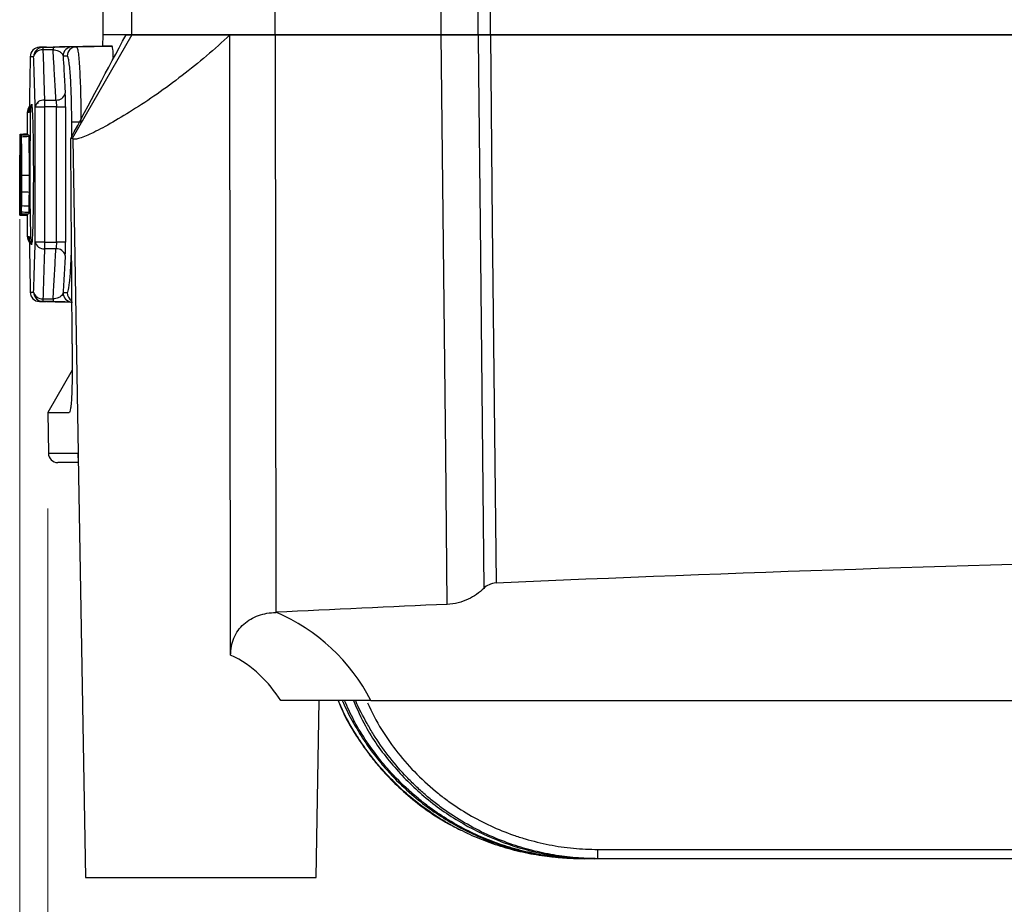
# Model space of a CAD drawing. Header units: millimetres. Extents: x 10 to 272, y 8 to 208.
# Tile 12 of 34: x 48 to 61, y 104 to 116. Entities that reach past the tile are written whole.
import ezdxf

# ---------------------------------------------------------------- set-up
doc = ezdxf.new("R2010")
doc.units = ezdxf.units.MM
doc.styles.add('SLDTEXTSTYLE3', font='TXT', dxfattribs={"width": 0.75})
doc.dimstyles.new('SLDDIMSTYLE0', dxfattribs={"dimtxt": 1.905, "dimasz": 3, "dimexe": 0, "dimexo": 0.0625, "dimgap": 0.47625, "dimtad": 0, "dimtih": 1, "dimtoh": 1, "dimdec": 1, "dimlfac": 2, "dimrnd": 1e-09, "dimzin": 12, "dimdsep": 46, "dimtxsty": 'SLDTEXTSTYLE3', "dimsah": 1, "dimcen": 0.09, "dimadec": 0, "dimazin": 3, "dimtfac": 1, "dimtdec": 1, "dimtofl": 0, "dimtmove": 0, "dimatfit": 3, "dimfxl": 1, "dimfrac": 2, "dimtolj": 1, "dimtzin": 12, "dimarcsym": 0})

# ---------------------------------------------------------------- blocks, each defined once
blk = doc.blocks.new('_D_2')
at = {"color": 7, "linetype": 'Continuous', "lineweight": 18}
for p, q in [((44.318, 122.387), (37.789, 122.387)), ((40.964, 122.387), (40.964, 116.628)), ((40.964, 116.241), (40.383, 116.241)), ((40.383, 116.241), (40.383, 113.217)), ((45.89, 116.241), (46.471, 116.241)), ((46.471, 116.241), (46.471, 113.217)), ((40.383, 113.217), (40.964, 113.217)), ((46.471, 113.217), (45.89, 113.217)), ((40.964, 104.737), (40.964, 112.83)), ((47.697, 104.737), (37.789, 104.737))]:
    blk.add_line(p, q, dxfattribs=at)
for points in [[(40.964, 122.387), (40.464, 119.387), (41.464, 119.387)], [(40.964, 104.737), (41.464, 107.737), (40.464, 107.737)]]:
    blk.add_solid(points, dxfattribs=at)
at = {"color": 7, "linetype": 'Continuous', "lineweight": 18, "char_height": 1.905, "attachment_point": 1, "style": 'SLDTEXTSTYLE3'}
for s, insert in [('35.3', (34.876, 115.672)), ('1.39', (40.964, 115.672))]:
    blk.add_mtext(s, dxfattribs=dict(at, insert=insert))
blk = doc.blocks.new('_D_3')
at = {"color": 7, "linetype": 'Continuous', "lineweight": 18}
for p, q in [((54.376, 131.437), (28.918, 131.437)), ((32.093, 131.437), (32.093, 121.867)), ((32.093, 121.48), (31.513, 121.48)), ((31.513, 121.48), (31.513, 118.456)), ((37.02, 121.48), (37.6, 121.48)), ((37.6, 121.48), (37.6, 118.456)), ((31.513, 118.456), (32.093, 118.456)), ((37.6, 118.456), (37.02, 118.456)), ((32.093, 104.737), (32.093, 118.069)), ((47.697, 104.737), (28.918, 104.737))]:
    blk.add_line(p, q, dxfattribs=at)
for points in [[(32.093, 131.437), (31.593, 128.437), (32.593, 128.437)], [(32.093, 104.737), (32.593, 107.737), (31.593, 107.737)]]:
    blk.add_solid(points, dxfattribs=at)
at = {"color": 7, "linetype": 'Continuous', "lineweight": 18, "char_height": 1.905, "attachment_point": 1, "style": 'SLDTEXTSTYLE3'}
for s, insert in [('53.4', (26.006, 120.912)), ('2.10', (32.093, 120.912))]:
    blk.add_mtext(s, dxfattribs=dict(at, insert=insert))
blk = doc.blocks.new('_D_4')
at = {"color": 7, "linetype": 'Continuous', "lineweight": 18}
for p, q in [((108.609, 117.061), (108.609, 90.399)), ((48.096, 113.463), (48.096, 90.399)), ((48.096, 93.574), (72.67, 93.574)), ((108.609, 93.574), (86.487, 93.574))]:
    blk.add_line(p, q, dxfattribs=at)
for points in [[(48.096, 93.574), (51.096, 93.074), (51.096, 94.074)], [(108.609, 93.574), (105.609, 94.074), (105.609, 93.074)]]:
    blk.add_solid(points, dxfattribs=at)
at = {"color": 7, "linetype": 'Continuous', "lineweight": 18, "insert": (73.057, 94.517), "char_height": 1.905, "attachment_point": 1, "style": 'SLDTEXTSTYLE3'}
blk.add_mtext('121.0[4.77]', dxfattribs=at)
blk = doc.blocks.new('_D_6')
at = {"color": 7, "linetype": 'Continuous', "lineweight": 18}
for p, q in [((103.421, 115.218), (103.421, 95.059)), ((48.467, 109.629), (48.467, 95.059)), ((78.028, 99.747), (77.448, 99.747)), ((77.448, 99.747), (77.448, 96.722)), ((82.955, 99.747), (83.535, 99.747)), ((83.535, 99.747), (83.535, 96.722)), ((48.467, 98.234), (70.147, 98.234)), ((103.421, 98.234), (84.502, 98.234)), ((77.448, 96.722), (78.028, 96.722)), ((83.535, 96.722), (82.955, 96.722))]:
    blk.add_line(p, q, dxfattribs=at)
for points in [[(48.467, 98.234), (51.467, 97.734), (51.467, 98.734)], [(103.421, 98.234), (100.421, 98.734), (100.421, 97.734)]]:
    blk.add_solid(points, dxfattribs=at)
at = {"color": 7, "linetype": 'Continuous', "lineweight": 18, "char_height": 1.905, "attachment_point": 1, "style": 'SLDTEXTSTYLE3'}
for s, insert in [('109.9', (70.533, 99.178)), ('4.33', (78.028, 99.178))]:
    blk.add_mtext(s, dxfattribs=dict(at, insert=insert))

msp = doc.modelspace()

# ---------------------------------------------------------------- linework, layer by layer
at = {"color": 7, "linetype": 'Continuous', "lineweight": 25}
for p, q in [((49.196, 116.306), (49.196, 115.906)), ((49.583, 115.906), (49.583, 116.306)), ((51.483, 115.906), (51.483, 116.306)), ((53.683, 115.906), (53.683, 116.306)), ((54.17, 115.906), (54.17, 116.306)), ((54.333, 115.906), (54.333, 116.306)), ((49.583, 115.906), (48.791, 114.533)), ((49.196, 115.906), (49.193, 115.756)), ((49.506, 115.906), (49.196, 115.906)), ((49.583, 115.906), (49.196, 115.906)), ((49.506, 115.906), (49.583, 115.906)), ((49.583, 115.906), (50.882, 115.906)), ((51.483, 115.906), (49.583, 115.906)), ((50.891, 107.684), (50.882, 115.906)), ((50.882, 115.906), (51.483, 115.906)), ((51.483, 115.906), (51.489, 108.252)), ((51.483, 115.906), (53.683, 115.906)), ((53.683, 115.906), (51.483, 115.906)), ((54.17, 115.906), (53.683, 115.906)), ((54.333, 115.906), (54.17, 115.906)), ((54.333, 115.906), (73.551, 115.906)), ((73.551, 115.906), (54.333, 115.906)), ((48.45, 115.742), (48.359, 115.74)), ((49.199, 115.756), (48.663, 115.746)), ((48.849, 115.747), (49.32, 115.756)), ((48.425, 115.04), (48.577, 115.041)), ((48.582, 114.953), (48.704, 114.953)), ((48.582, 113.158), (48.582, 114.953)), ((48.704, 114.953), (48.704, 113.158)), ((48.196, 114.877), (48.196, 114.594)), ((48.302, 113.159), (48.302, 114.952)), ((48.302, 114.952), (48.425, 114.952)), ((48.425, 114.952), (48.425, 113.159)), ((48.908, 114.749), (48.786, 114.749)), ((48.113, 114.574), (48.213, 114.581)), ((48.109, 113.613), (48.109, 114.499)), ((48.791, 114.533), (48.773, 114.533)), ((48.799, 114.528), (48.872, 110.36)), ((48.111, 114.406), (48.112, 114.406)), ((48.111, 114.406), (48.111, 113.706)), ((48.101, 114.25), (48.109, 114.251)), ((48.105, 114.282), (48.109, 114.282)), ((48.101, 113.883), (48.101, 113.883)), ((48.107, 113.839), (48.109, 113.839)), ((48.111, 113.706), (48.113, 113.706)), ((48.196, 113.518), (48.196, 113.234)), ((48.096, 113.517), (48.196, 113.517)), ((48.425, 113.159), (48.302, 113.159)), ((48.704, 113.158), (48.582, 113.158)), ((48.577, 113.07), (48.425, 113.071)), ((48.66, 112.365), (48.788, 112.363)), ((48.792, 111.463), (48.467, 110.899)), ((48.467, 110.899), (48.476, 110.36)), ((48.467, 110.899), (48.751, 110.899)), ((48.869, 110.319), (48.967, 104.737)), ((48.871, 110.237), (48.601, 110.237)), ((52.025, 104.737), (52.066, 107.082)), ((52.751, 107.082), (97.268, 107.082)), ((55.757, 104.987), (55.757, 105.11)), ((55.757, 105.11), (82.665, 105.11)), ((55.523, 104.987), (55.515, 104.987)), ((55.579, 104.987), (55.523, 104.987)), ((55.603, 104.987), (55.579, 104.987)), ((55.717, 104.987), (55.603, 104.987)), ((55.757, 104.987), (55.717, 104.987)), ((82.665, 104.987), (55.757, 104.987)), ((48.967, 104.737), (50.496, 104.737)), ((50.496, 104.737), (52.025, 104.737))]:
    msp.add_line(p, q, dxfattribs=at)
at = {"color": 8, "linetype": 'Continuous', "lineweight": 25}
for p, q in [((48.222, 114.895), (48.221, 114.877)), ((48.258, 114.951), (48.262, 114.908)), ((48.786, 114.556), (48.786, 114.749)), ((48.109, 114.285), (48.105, 114.285)), ((48.105, 114.282), (48.109, 114.282)), ((48.221, 113.234), (48.222, 113.219)), ((48.693, 112.365), (48.681, 112.365)), ((48.476, 110.36), (48.872, 110.36))]:
    msp.add_line(p, q, dxfattribs=at)
at = {"color": 7, "linetype": 'Continuous', "lineweight": 25, "flags": 128}
for points in [[(53.761, 108.358), (53.741, 110.354), (53.683, 115.906)], [(54.17, 115.906), (54.176, 115.406), (54.196, 113.406), (54.246, 108.57)], [(54.333, 115.906), (54.338, 115.406), (54.359, 113.406), (54.408, 108.641)], [(48.404, 115.74), (48.42, 115.741), (48.48, 115.742), (48.539, 115.743)], [(48.539, 115.706), (48.42, 115.704), (48.404, 115.704)], [(48.248, 114.978), (48.251, 114.98), (48.252, 114.981)], [(48.582, 114.953), (48.502, 114.953), (48.425, 114.952)], [(48.103, 114.587), (48.136, 114.589), (48.152, 114.591), (48.169, 114.592), (48.186, 114.593), (48.203, 114.594)], [(48.209, 114.581), (48.172, 114.578), (48.141, 114.576), (48.109, 114.574)], [(48.116, 114.554), (48.141, 114.556), (48.166, 114.557), (48.191, 114.559), (48.216, 114.561)], [(48.105, 114.285), (48.105, 114.283), (48.105, 114.282)], [(48.12, 114.046), (48.145, 114.046), (48.17, 114.046), (48.195, 114.046), (48.22, 114.046)], [(48.1, 113.88), (48.101, 113.883), (48.101, 113.883)], [(48.12, 113.824), (48.151, 113.824), (48.168, 113.823), (48.186, 113.823), (48.203, 113.823), (48.22, 113.822)], [(48.103, 113.524), (48.119, 113.523), (48.136, 113.522), (48.169, 113.52), (48.203, 113.517)], [(48.109, 113.538), (48.147, 113.535), (48.178, 113.533), (48.209, 113.531)], [(48.113, 113.538), (48.13, 113.536), (48.146, 113.535), (48.162, 113.534), (48.179, 113.533), (48.196, 113.532), (48.213, 113.531)], [(48.116, 113.56), (48.141, 113.558), (48.166, 113.556), (48.191, 113.555), (48.216, 113.553)], [(48.118, 113.642), (48.15, 113.64), (48.167, 113.639), (48.184, 113.638), (48.201, 113.637), (48.218, 113.637)], [(48.425, 113.159), (48.502, 113.159), (48.582, 113.158)], [(48.359, 112.371), (48.382, 112.371), (48.406, 112.37), (48.45, 112.369)], [(48.404, 112.408), (48.519, 112.406), (48.539, 112.405)], [(48.539, 112.369), (48.519, 112.369), (48.404, 112.371)]]:
    msp.add_lwpolyline(points, dxfattribs=at)
at = {"color": 8, "linetype": 'Continuous', "lineweight": 25, "flags": 128}
msp.add_lwpolyline([(48.259, 113.161), (48.253, 113.12), (48.248, 113.141), (48.242, 113.258), (48.237, 113.466), (48.234, 113.739), (48.233, 114.049), (48.234, 114.359), (48.237, 114.635), (48.241, 114.846), (48.248, 114.967), (48.255, 114.987), (48.255, 114.987)], dxfattribs=at)
at = {"color": 7, "linetype": 'Continuous', "lineweight": 25}
for centre, radius, start, end in [((48.361, 115.615), 0.125, 91.0063, 180.0054), ((48.406, 115.615), 0.125, 91.0132, 180.0112), ((49.152, 115.722), 0.748, 178.5949, 181.4051), ((49.29, 115.724), 0.751, 178.6014, 181.3986), ((48.796, 115.622), 0.125, 91.0452, 180.0439), ((48.851, 115.623), 0.125, 91.0597, 180.0582), ((48.392, 115.591), 0.114, 84.0617, 167.3999), ((48.586, 115.158), 0.117, 265.4859, 346.0477), ((48.321, 114.877), 0.125, 142.406, 180.1566), ((48.413, 114.927), 0.114, 84.2157, 167.2482), ((53.789, 114.996), 5.364, 179.5284, 180.4716), ((48.321, 113.234), 0.125, 180.0727, 218.428), ((48.413, 113.184), 0.114, 192.7525, 275.7842), ((53.788, 113.115), 5.364, 179.5283, 180.4717), ((48.586, 112.953), 0.117, 13.9515, 94.5154), ((48.361, 112.496), 0.125, 179.9952, 268.9927), ((48.392, 112.521), 0.114, 192.5995, 275.9384), ((48.406, 112.496), 0.125, 179.9887, 268.9866), ((49.152, 112.389), 0.748, 178.5949, 181.4051), ((49.29, 112.387), 0.751, 178.6013, 181.3987), ((48.601, 110.362), 0.125, 181, 270)]:
    msp.add_arc(centre, radius, start, end, dxfattribs=at)
at = {"color": 8, "linetype": 'Continuous', "lineweight": 25}
for centre, start, end in [((48.796, 112.489), 179.9573, 266.2092), ((48.851, 112.489), 179.9779, 238.8403)]:
    msp.add_arc(centre, 0.125, start, end, dxfattribs=at)
at = {"color": 7, "linetype": 'Continuous', "lineweight": 25}
for centre, major_axis, start_param, end_param in [((75.446, -382.214), (0, 491.305), 0.003997, 0.04284), ((75.446, -382.218), (0, 491.055), 0.04418, 0.048803), ((50.496, 105.92), (0, 2.537), 5.188429, 5.878845)]:
    msp.add_ellipse(centre, major_axis=major_axis, ratio=0.999848, start_param=start_param, end_param=end_param, dxfattribs=at)
for points in [[(48.773, 114.533), (49.017, 114.991), (49.261, 115.449), (49.506, 115.906)], [(54.17, 115.906), (54.214, 115.906), (54.272, 115.906), (54.333, 115.906)], [(48.794, 115.747), (48.811, 115.747), (48.829, 115.747), (48.849, 115.747)], [(48.726, 115.622), (48.707, 115.622), (48.688, 115.622), (48.671, 115.622)], [(48.704, 114.953), (48.704, 115.019), (48.702, 115.083), (48.7, 115.13)], [(48.577, 115.041), (48.58, 115.018), (48.582, 114.986), (48.582, 114.953)], [(48.221, 114.877), (48.222, 114.877), (48.223, 114.903), (48.224, 114.95)], [(48.209, 114.581), (48.211, 114.581), (48.212, 114.581), (48.213, 114.581)], [(48.792, 111.809), (48.786, 112.717), (48.779, 113.624), (48.773, 114.533)], [(48.799, 114.528), (48.797, 114.531), (48.794, 114.533), (48.791, 114.533)], [(48.096, 114.304), (48.096, 114.304), (48.096, 114.303), (48.096, 114.3)], [(48.116, 113.56), (48.115, 113.541), (48.114, 113.538), (48.113, 113.538)], [(48.209, 113.531), (48.211, 113.531), (48.212, 113.531), (48.213, 113.531)], [(48.224, 113.161), (48.223, 113.208), (48.222, 113.234), (48.221, 113.234)], [(48.582, 113.158), (48.582, 113.125), (48.58, 113.093), (48.577, 113.07)], [(48.7, 112.982), (48.702, 113.028), (48.704, 113.092), (48.704, 113.158)], [(48.671, 112.489), (48.688, 112.489), (48.707, 112.489), (48.726, 112.489)], [(51.489, 108.252), (51.491, 108.252), (51.492, 108.252), (51.494, 108.252)]]:
    msp.add_open_spline(points, degree=3, dxfattribs=at)
for points, knots in [([(50.882, 115.906), (50.68, 115.714), (50.468, 115.534), (50.137, 115.28), (50.025, 115.197), (49.806, 115.044), (49.698, 114.973), (49.487, 114.84), (49.388, 114.78), (49.205, 114.677), (49.12, 114.633), (49.014, 114.583), (48.982, 114.569), (48.924, 114.545), (48.898, 114.536), (48.834, 114.518), (48.808, 114.517), (48.799, 114.528)], [0, 0, 0, 0, 0.25, 0.25, 0.375, 0.375, 0.5, 0.5, 0.625, 0.625, 0.75, 0.75, 0.8125, 0.8125, 0.875, 0.875, 1, 1, 1, 1]), ([(53.683, 115.906), (53.774, 115.906), (53.863, 115.906), (54.029, 115.906), (54.105, 115.906), (54.17, 115.906)], [0, 0, 0, 0, 0.5, 0.5, 1, 1, 1, 1]), ([(48.359, 115.74), (48.365, 115.74), (48.372, 115.74), (48.379, 115.74), (48.387, 115.74), (48.395, 115.74), (48.404, 115.74)], [0, 0, 0, 0, 0.001835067, 0.001835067, 0.001835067, 0.003682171, 0.003682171, 0.003682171, 0.003682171]), ([(48.45, 115.742), (48.49, 115.743), (48.529, 115.743), (48.593, 115.744), (48.619, 115.745), (48.658, 115.746), (48.672, 115.746), (48.69, 115.746), (48.693, 115.746), (48.693, 115.746)], [0, 0, 0, 0, 0.25, 0.25, 0.5, 0.5, 0.75, 0.75, 1, 1, 1, 1]), ([(48.794, 115.747), (48.79, 115.747), (48.769, 115.747), (48.706, 115.746), (48.679, 115.745), (48.616, 115.744), (48.578, 115.743), (48.539, 115.743)], [0, 0, 0, 0, 0.5, 0.5, 0.75, 0.75, 1, 1, 1, 1]), ([(48.663, 115.746), (48.662, 115.746), (48.659, 115.746), (48.671, 115.746), (48.685, 115.746), (48.693, 115.746)], [0, 0, 0, 0, 0.2360164, 0.617999, 1, 1, 1, 1]), ([(48.849, 115.747), (48.852, 115.747), (48.856, 115.741), (48.863, 115.716), (48.867, 115.697), (48.874, 115.647), (48.877, 115.616), (48.883, 115.544), (48.886, 115.502), (48.895, 115.364), (48.899, 115.252), (48.906, 115.012), (48.908, 114.881), (48.908, 114.749)], [0, 0, 0, 0, 0.125, 0.125, 0.25, 0.25, 0.375, 0.375, 0.5, 0.5, 0.75, 0.75, 1, 1, 1, 1]), ([(49.32, 115.756), (49.289, 115.756), (49.229, 115.756), (49.194, 115.756), (49.197, 115.756), (49.198, 115.756)], [0, 0, 0, 0, 0.4228124, 0.8199121, 1, 1, 1, 1]), ([(49.338, 115.591), (49.337, 115.595), (49.335, 115.674), (49.329, 115.735), (49.323, 115.75), (49.32, 115.756)], [0, 0, 0, 0, 0.031414, 0.61319, 1, 1, 1, 1]), ([(48.236, 115.615), (48.234, 115.523), (48.232, 115.431), (48.231, 115.339), (48.229, 115.235), (48.227, 115.131), (48.225, 115.027), (48.225, 115.002), (48.224, 114.976), (48.224, 114.95)], [0, 0, 0, 0, 0.000782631, 0.000782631, 0.000782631, 0.001663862, 0.001663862, 0.001663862, 0.001882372, 0.001882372, 0.001882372, 0.001882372]), ([(48.281, 115.615), (48.272, 115.615), (48.264, 115.615), (48.257, 115.615), (48.249, 115.615), (48.242, 115.615), (48.236, 115.615)], [0, 0, 0, 0, 0.001848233, 0.001848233, 0.001848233, 0.003684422, 0.003684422, 0.003684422, 0.003684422]), ([(48.302, 114.952), (48.3, 115.005), (48.298, 115.058), (48.297, 115.111), (48.295, 115.176), (48.293, 115.24), (48.291, 115.305), (48.289, 115.369), (48.287, 115.433), (48.285, 115.498), (48.284, 115.537), (48.283, 115.576), (48.281, 115.615)], [0, 0, 0, 0, 0.000450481, 0.000450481, 0.000450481, 0.000997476, 0.000997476, 0.000997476, 0.001544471, 0.001544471, 0.001544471, 0.001876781, 0.001876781, 0.001876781, 0.001876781]), ([(48.404, 115.704), (48.405, 115.664), (48.406, 115.625), (48.408, 115.586), (48.41, 115.522), (48.411, 115.457), (48.413, 115.393), (48.415, 115.328), (48.417, 115.264), (48.419, 115.199), (48.421, 115.146), (48.423, 115.093), (48.425, 115.04)], [0, 0, 0, 0, 0.00033221, 0.00033221, 0.00033221, 0.00087904, 0.00087904, 0.00087904, 0.00142587, 0.00142587, 0.00142587, 0.001876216, 0.001876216, 0.001876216, 0.001876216]), ([(48.577, 115.041), (48.575, 115.081), (48.572, 115.121), (48.57, 115.16), (48.566, 115.225), (48.563, 115.289), (48.559, 115.354), (48.555, 115.418), (48.552, 115.482), (48.548, 115.547), (48.545, 115.6), (48.542, 115.653), (48.539, 115.706)], [0, 0, 0, 0, 0.000336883, 0.000336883, 0.000336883, 0.000883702, 0.000883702, 0.000883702, 0.001430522, 0.001430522, 0.001430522, 0.001881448, 0.001881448, 0.001881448, 0.001881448]), ([(48.539, 115.706), (48.553, 115.706), (48.566, 115.704), (48.587, 115.7), (48.597, 115.697), (48.621, 115.687), (48.632, 115.679), (48.66, 115.655), (48.669, 115.639), (48.671, 115.622)], [0, 0, 0, 0, 0.125, 0.125, 0.25, 0.25, 0.5, 0.5, 1, 1, 1, 1]), ([(48.671, 115.622), (48.675, 115.562), (48.678, 115.502), (48.681, 115.442), (48.685, 115.377), (48.689, 115.313), (48.693, 115.249), (48.695, 115.209), (48.697, 115.169), (48.7, 115.13)], [0, 0, 0, 0, 0.000509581, 0.000509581, 0.000509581, 0.001056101, 0.001056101, 0.001056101, 0.001392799, 0.001392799, 0.001392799, 0.001392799]), ([(48.786, 114.749), (48.786, 114.864), (48.784, 114.979), (48.778, 115.19), (48.773, 115.287), (48.765, 115.408), (48.762, 115.445), (48.755, 115.508), (48.752, 115.534), (48.745, 115.578), (48.741, 115.595), (48.734, 115.617), (48.73, 115.622), (48.726, 115.622)], [0, 0, 0, 0, 0.25, 0.25, 0.5, 0.5, 0.625, 0.625, 0.75, 0.75, 0.875, 0.875, 1, 1, 1, 1]), ([(48.224, 114.954), (48.224, 114.945), (48.223, 114.919), (48.222, 114.897), (48.222, 114.893), (48.222, 114.892)], [0, 0, 0, 0, 0.263359, 0.759119, 1, 1, 1, 1]), ([(48.255, 114.987), (48.255, 114.986), (48.256, 114.982), (48.257, 114.966), (48.258, 114.951)], [0, 0, 0, 0, 0.045117, 1, 1, 1, 1]), ([(48.321, 115.002), (48.321, 115.002), (48.32, 115.002), (48.335, 115.002), (48.344, 115.002)], [0, 0, 0, 0, 0.396987, 1, 1, 1, 1]), ([(48.259, 114.951), (48.259, 114.951), (48.259, 114.948), (48.263, 114.901), (48.267, 114.808), (48.272, 114.641), (48.275, 114.428), (48.277, 114.187), (48.277, 113.937), (48.275, 113.694), (48.272, 113.478), (48.267, 113.302), (48.263, 113.199), (48.258, 113.152), (48.258, 113.153), (48.258, 113.154)], [0, 0, 0, 0, 0.000309, 0.055657, 0.142522, 0.236957, 0.333688, 0.429775, 0.528063, 0.624275, 0.721581, 0.818839, 0.914936, 0.97953, 1, 1, 1, 1]), ([(48.1, 114.304), (48.1, 114.326), (48.1, 114.347), (48.1, 114.389), (48.1, 114.41), (48.1, 114.467), (48.1, 114.5), (48.101, 114.548), (48.101, 114.564), (48.102, 114.583), (48.102, 114.586), (48.103, 114.587)], [0, 0, 0, 0, 0.125, 0.125, 0.25, 0.25, 0.5, 0.5, 0.75, 0.75, 1, 1, 1, 1]), ([(48.103, 114.587), (48.103, 114.587), (48.103, 114.585), (48.104, 114.573), (48.104, 114.562), (48.105, 114.531), (48.105, 114.509), (48.106, 114.453), (48.106, 114.42), (48.106, 114.385)], [0, 0, 0, 0, 0.25, 0.25, 0.5, 0.5, 0.75, 0.75, 1, 1, 1, 1]), ([(48.109, 114.574), (48.109, 114.574), (48.109, 114.572), (48.109, 114.569), (48.109, 114.567), (48.109, 114.562), (48.109, 114.557), (48.109, 114.552), (48.109, 114.546), (48.109, 114.538), (48.109, 114.531), (48.109, 114.523), (48.109, 114.515), (48.109, 114.51), (48.109, 114.504), (48.109, 114.499)], [0, 0, 0, 0, 0.0000502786, 0.0000502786, 0.0000502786, 0.0001005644, 0.0001005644, 0.0001005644, 0.0001507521, 0.0001507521, 0.0001507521, 0.0002009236, 0.0002009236, 0.0002009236, 0.0002338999, 0.0002338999, 0.0002338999, 0.0002338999]), ([(48.109, 114.574), (48.11, 114.574), (48.11, 114.574), (48.11, 114.574), (48.111, 114.574), (48.111, 114.574), (48.112, 114.574), (48.112, 114.574), (48.113, 114.574), (48.113, 114.574)], [0.0001496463, 0.0001496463, 0.0001496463, 0.0001496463, 0.0002661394, 0.0002661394, 0.0002661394, 0.0005112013, 0.0005112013, 0.0005112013, 0.0007562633, 0.0007562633, 0.0007562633, 0.0007562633]), ([(48.113, 114.574), (48.113, 114.574), (48.114, 114.573), (48.114, 114.572), (48.114, 114.571), (48.115, 114.569), (48.115, 114.567), (48.115, 114.564), (48.116, 114.56), (48.116, 114.554)], [0, 0, 0, 0, 0.0001313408, 0.0001313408, 0.0001313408, 0.0002633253, 0.0002633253, 0.0002633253, 0.0003968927, 0.0003968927, 0.0003968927, 0.0003968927]), ([(48.213, 114.581), (48.213, 114.581), (48.214, 114.58), (48.215, 114.577), (48.215, 114.572), (48.216, 114.565), (48.216, 114.561)], [0, 0, 0, 0, 0.271129, 0.500071, 0.750091, 1, 1, 1, 1]), ([(48.116, 114.554), (48.116, 114.546), (48.117, 114.536), (48.117, 114.511), (48.117, 114.495), (48.118, 114.442), (48.119, 114.398), (48.12, 114.304), (48.12, 114.253), (48.12, 114.15), (48.12, 114.098), (48.12, 114.046)], [0, 0, 0, 0, 0.125, 0.125, 0.25, 0.25, 0.5, 0.5, 0.75, 0.75, 1, 1, 1, 1]), ([(48.216, 114.561), (48.216, 114.557), (48.216, 114.548), (48.217, 114.53), (48.217, 114.509), (48.218, 114.475), (48.219, 114.425), (48.219, 114.334), (48.22, 114.231), (48.22, 114.125), (48.22, 114.072), (48.22, 114.046)], [0, 0, 0, 0, 0.062572, 0.125129, 0.187541, 0.250244, 0.375676, 0.500221, 0.749713, 0.874844, 1, 1, 1, 1]), ([(48.096, 114.311), (48.096, 114.311), (48.096, 114.311), (48.096, 114.311), (48.096, 114.311), (48.096, 114.31), (48.096, 114.31), (48.096, 114.31), (48.096, 114.31), (48.096, 114.309), (48.096, 114.307), (48.096, 114.301), (48.096, 114.294), (48.097, 114.276), (48.097, 114.264), (48.097, 114.235), (48.097, 114.218), (48.097, 114.18), (48.097, 114.16), (48.097, 114.127), (48.097, 114.116), (48.097, 114.099), (48.097, 114.093), (48.097, 114.081), (48.097, 114.075), (48.097, 114.058), (48.097, 114.046), (48.097, 114.021), (48.097, 114.007), (48.097, 113.987), (48.097, 113.981), (48.097, 113.971), (48.097, 113.968), (48.097, 113.963), (48.097, 113.962), (48.097, 113.958), (48.097, 113.956), (48.097, 113.947), (48.097, 113.934), (48.097, 113.916)], [0, 0, 0, 0, 0.03125, 0.03125, 0.046875, 0.046875, 0.054688, 0.054688, 0.0625, 0.0625, 0.125, 0.125, 0.25, 0.25, 0.375, 0.375, 0.5, 0.5, 0.625, 0.625, 0.6875, 0.6875, 0.71875, 0.71875, 0.75, 0.75, 0.8125, 0.8125, 0.875, 0.875, 0.90625, 0.90625, 0.921875, 0.921875, 0.929688, 0.929688, 0.9375, 0.9375, 1, 1, 1, 1]), ([(48.096, 114.149), (48.096, 114.168), (48.096, 114.207), (48.096, 114.253), (48.096, 114.3), (48.096, 114.307), (48.096, 114.311)], [0, 0, 0, 0, 0.1856553, 0.3847481, 0.5935097, 1, 1, 1, 1]), ([(48.101, 114.1), (48.1, 114.113), (48.1, 114.127), (48.1, 114.157), (48.1, 114.173), (48.1, 114.226), (48.1, 114.265), (48.1, 114.304)], [0, 0, 0, 0, 0.25, 0.25, 0.5, 0.5, 1, 1, 1, 1]), ([(48.103, 114.426), (48.102, 114.426), (48.102, 114.424), (48.102, 114.413), (48.102, 114.402), (48.101, 114.388)], [0, 0, 0, 0, 0.5, 0.5, 1, 1, 1, 1]), ([(48.101, 114.388), (48.101, 114.379), (48.101, 114.37), (48.101, 114.346), (48.101, 114.332), (48.101, 114.318)], [0, 0, 0, 0, 0.5, 0.5, 1, 1, 1, 1]), ([(48.101, 114.318), (48.101, 114.305), (48.101, 114.292), (48.101, 114.269), (48.101, 114.259), (48.101, 114.25)], [0, 0, 0, 0, 0.5, 0.5, 1, 1, 1, 1]), ([(48.104, 114.329), (48.104, 114.363), (48.104, 114.392), (48.103, 114.422), (48.103, 114.425), (48.103, 114.426)], [0, 0, 0, 0, 0.5, 0.5, 1, 1, 1, 1]), ([(48.104, 114.329), (48.104, 114.321), (48.104, 114.314), (48.104, 114.308), (48.104, 114.301), (48.104, 114.296), (48.104, 114.292), (48.105, 114.288), (48.105, 114.285), (48.105, 114.283), (48.105, 114.282), (48.105, 114.282), (48.105, 114.282)], [0, 0, 0, 0, 0.0000503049, 0.0000503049, 0.0000503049, 0.0001006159, 0.0001006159, 0.0001006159, 0.0001508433, 0.0001508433, 0.0001508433, 0.0001869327, 0.0001869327, 0.0001869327, 0.0001869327]), ([(48.105, 114.285), (48.105, 114.286), (48.105, 114.288), (48.106, 114.291), (48.106, 114.295), (48.106, 114.299), (48.106, 114.305), (48.106, 114.311), (48.106, 114.317), (48.106, 114.325), (48.106, 114.332), (48.106, 114.34), (48.106, 114.349), (48.106, 114.357), (48.106, 114.365), (48.106, 114.374), (48.106, 114.377), (48.106, 114.381), (48.106, 114.385)], [0, 0, 0, 0, 0.0000504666, 0.0000504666, 0.0000504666, 0.0001009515, 0.0001009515, 0.0001009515, 0.0001511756, 0.0001511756, 0.0001511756, 0.0002011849, 0.0002011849, 0.0002011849, 0.0002512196, 0.0002512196, 0.0002512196, 0.000273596, 0.000273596, 0.000273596, 0.000273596]), ([(48.112, 114.406), (48.113, 114.405), (48.113, 114.405), (48.113, 114.404), (48.113, 114.404), (48.113, 114.404), (48.113, 114.404), (48.113, 114.404), (48.113, 114.404), (48.113, 114.403), (48.114, 114.403), (48.114, 114.403), (48.114, 114.403), (48.114, 114.402), (48.114, 114.402), (48.114, 114.402), (48.114, 114.402), (48.114, 114.4), (48.114, 114.398), (48.114, 114.396)], [0, 0, 0, 0, 0.5, 0.5, 0.515625, 0.515625, 0.53125, 0.53125, 0.5625, 0.5625, 0.625, 0.625, 0.6875, 0.6875, 0.71875, 0.71875, 0.75, 0.75, 1, 1, 1, 1]), ([(48.114, 114.396), (48.115, 114.393), (48.115, 114.39), (48.115, 114.389), (48.115, 114.388), (48.115, 114.387), (48.115, 114.387), (48.115, 114.386), (48.115, 114.385), (48.115, 114.383), (48.115, 114.381), (48.115, 114.376), (48.115, 114.372), (48.116, 114.362), (48.116, 114.357), (48.116, 114.349), (48.116, 114.346), (48.116, 114.34), (48.116, 114.337), (48.116, 114.328), (48.116, 114.322), (48.116, 114.3), (48.117, 114.284), (48.117, 114.261), (48.117, 114.257), (48.117, 114.248), (48.117, 114.244), (48.117, 114.231), (48.117, 114.223), (48.117, 114.21), (48.117, 114.207), (48.117, 114.199), (48.117, 114.194), (48.117, 114.181), (48.117, 114.172), (48.117, 114.161), (48.117, 114.16), (48.117, 114.158), (48.117, 114.158), (48.117, 114.155), (48.117, 114.153), (48.117, 114.147), (48.117, 114.144), (48.117, 114.132), (48.117, 114.123), (48.117, 114.097), (48.117, 114.077), (48.117, 114.055)], [0, 0, 0, 0, 0.0625, 0.0625, 0.070312, 0.070312, 0.078125, 0.078125, 0.09375, 0.09375, 0.125, 0.125, 0.1875, 0.1875, 0.25, 0.25, 0.28125, 0.28125, 0.3125, 0.3125, 0.375, 0.375, 0.5, 0.5, 0.53125, 0.53125, 0.5625, 0.5625, 0.625, 0.625, 0.65625, 0.65625, 0.6875, 0.6875, 0.75, 0.75, 0.757812, 0.757812, 0.765625, 0.765625, 0.78125, 0.78125, 0.8125, 0.8125, 0.875, 0.875, 1, 1, 1, 1]), ([(48.096, 114.17), (48.096, 114.169), (48.096, 114.163), (48.096, 114.134), (48.096, 114.112), (48.096, 114.062), (48.096, 114.033), (48.096, 113.975), (48.096, 113.944), (48.096, 113.914)], [0, 0, 0, 0, 0.25, 0.25, 0.5, 0.5, 0.75, 0.75, 1, 1, 1, 1]), ([(48.097, 113.916), (48.097, 113.946), (48.097, 113.975), (48.097, 114.034), (48.097, 114.062), (48.096, 114.112), (48.096, 114.133), (48.096, 114.163), (48.096, 114.169), (48.096, 114.17)], [0, 0, 0, 0, 0.25, 0.25, 0.5, 0.5, 0.75, 0.75, 1, 1, 1, 1]), ([(48.101, 114.25), (48.102, 114.231), (48.102, 114.22), (48.102, 114.2), (48.103, 114.191), (48.103, 114.168), (48.104, 114.153), (48.105, 114.118), (48.105, 114.105), (48.106, 114.069), (48.106, 114.047), (48.106, 113.995), (48.106, 113.966), (48.106, 113.904), (48.107, 113.872), (48.107, 113.839)], [0, 0, 0, 0, 0.125, 0.125, 0.25, 0.25, 0.5, 0.5, 0.625, 0.625, 0.75, 0.75, 0.875, 0.875, 1, 1, 1, 1]), ([(48.102, 113.998), (48.102, 114.009), (48.102, 114.021), (48.101, 114.053), (48.101, 114.072), (48.101, 114.1)], [0, 0, 0, 0, 0.5, 0.5, 1, 1, 1, 1]), ([(48.117, 114.055), (48.117, 114.012), (48.117, 113.978), (48.117, 113.951), (48.117, 113.949), (48.117, 113.946), (48.117, 113.945), (48.117, 113.942), (48.117, 113.939), (48.117, 113.932), (48.117, 113.928), (48.117, 113.915), (48.117, 113.907), (48.117, 113.898), (48.117, 113.896), (48.117, 113.891), (48.117, 113.889), (48.117, 113.883), (48.117, 113.879), (48.117, 113.866), (48.117, 113.858), (48.117, 113.848), (48.117, 113.845), (48.117, 113.84), (48.117, 113.838), (48.117, 113.831), (48.117, 113.827), (48.117, 113.814), (48.116, 113.806), (48.116, 113.783), (48.116, 113.771), (48.116, 113.759), (48.116, 113.756), (48.116, 113.751), (48.116, 113.749), (48.116, 113.741), (48.116, 113.737), (48.115, 113.729), (48.115, 113.726), (48.115, 113.723), (48.115, 113.723), (48.115, 113.722), (48.115, 113.722), (48.115, 113.721), (48.115, 113.72), (48.115, 113.719), (48.115, 113.717), (48.115, 113.716)], [0, 0, 0, 0, 0.25, 0.25, 0.257812, 0.257812, 0.265625, 0.265625, 0.28125, 0.28125, 0.3125, 0.3125, 0.375, 0.375, 0.390625, 0.390625, 0.40625, 0.40625, 0.4375, 0.4375, 0.5, 0.5, 0.515625, 0.515625, 0.53125, 0.53125, 0.5625, 0.5625, 0.625, 0.625, 0.75, 0.75, 0.78125, 0.78125, 0.8125, 0.8125, 0.875, 0.875, 0.9375, 0.9375, 0.945312, 0.945312, 0.953125, 0.953125, 0.96875, 0.96875, 1, 1, 1, 1]), ([(48.12, 114.046), (48.12, 114.008), (48.12, 113.971), (48.12, 113.915), (48.12, 113.896), (48.12, 113.86), (48.12, 113.842), (48.12, 113.824)], [0, 0, 0, 0, 0.5, 0.5, 0.75, 0.75, 1, 1, 1, 1]), ([(48.22, 114.046), (48.22, 114.027), (48.22, 113.989), (48.22, 113.932), (48.22, 113.876), (48.22, 113.84), (48.22, 113.822)], [0, 0, 0, 0, 0.25004, 0.500035, 0.750007, 1, 1, 1, 1]), ([(48.097, 113.916), (48.097, 113.908), (48.097, 113.9), (48.097, 113.89), (48.097, 113.887), (48.097, 113.883), (48.097, 113.882), (48.097, 113.88), (48.097, 113.879), (48.097, 113.865), (48.097, 113.852), (48.097, 113.825), (48.097, 113.812), (48.097, 113.793), (48.097, 113.787), (48.097, 113.775), (48.097, 113.769), (48.097, 113.739), (48.097, 113.715), (48.097, 113.683), (48.097, 113.672), (48.097, 113.652), (48.097, 113.642), (48.097, 113.613), (48.097, 113.596), (48.097, 113.574), (48.097, 113.567), (48.097, 113.555), (48.097, 113.55), (48.096, 113.536), (48.096, 113.529), (48.096, 113.523), (48.096, 113.522), (48.096, 113.52), (48.096, 113.52), (48.096, 113.519), (48.096, 113.519), (48.096, 113.519), (48.096, 113.519), (48.096, 113.518), (48.096, 113.518), (48.096, 113.517)], [0, 0, 0, 0, 0.03125, 0.03125, 0.046875, 0.046875, 0.054688, 0.054688, 0.0625, 0.0625, 0.125, 0.125, 0.1875, 0.1875, 0.21875, 0.21875, 0.25, 0.25, 0.375, 0.375, 0.4375, 0.4375, 0.5, 0.5, 0.625, 0.625, 0.6875, 0.6875, 0.75, 0.75, 0.875, 0.875, 0.90625, 0.90625, 0.921875, 0.921875, 0.929688, 0.929688, 0.9375, 0.9375, 1, 1, 1, 1]), ([(48.096, 113.658), (48.096, 113.659), (48.096, 113.66), (48.096, 113.667), (48.096, 113.673), (48.096, 113.695), (48.096, 113.717), (48.097, 113.767), (48.097, 113.796), (48.097, 113.855), (48.097, 113.885), (48.097, 113.916)], [0, 0, 0, 0, 0.125, 0.125, 0.25, 0.25, 0.5, 0.5, 0.75, 0.75, 1, 1, 1, 1]), ([(48.096, 113.914), (48.096, 113.884), (48.096, 113.854), (48.096, 113.796), (48.096, 113.767), (48.096, 113.717), (48.096, 113.696), (48.096, 113.665), (48.096, 113.659), (48.096, 113.658)], [0, 0, 0, 0, 0.25, 0.25, 0.5, 0.5, 0.75, 0.75, 1, 1, 1, 1]), ([(48.104, 113.953), (48.104, 113.956), (48.104, 113.959), (48.103, 113.962), (48.103, 113.968), (48.103, 113.973), (48.103, 113.979), (48.103, 113.986), (48.103, 113.992), (48.102, 113.998)], [0, 0, 0, 0, 0.0000648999, 0.0000648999, 0.0000648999, 0.0001946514, 0.0001946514, 0.0001946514, 0.0003541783, 0.0003541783, 0.0003541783, 0.0003541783]), ([(48.105, 113.837), (48.105, 113.851), (48.105, 113.865), (48.105, 113.891), (48.104, 113.903), (48.104, 113.932), (48.104, 113.943), (48.104, 113.953)], [0, 0, 0, 0, 0.25, 0.25, 0.5, 0.5, 1, 1, 1, 1]), ([(48.1, 113.88), (48.1, 113.879), (48.1, 113.877), (48.1, 113.874), (48.1, 113.871), (48.1, 113.866), (48.1, 113.86), (48.1, 113.855), (48.1, 113.848), (48.1, 113.841), (48.1, 113.833), (48.1, 113.825), (48.1, 113.817), (48.1, 113.808), (48.1, 113.8), (48.1, 113.792), (48.1, 113.789), (48.1, 113.786), (48.1, 113.783)], [0, 0, 0, 0, 0.0000503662, 0.0000503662, 0.0000503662, 0.0001007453, 0.0001007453, 0.0001007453, 0.0001509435, 0.0001509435, 0.0001509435, 0.0002010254, 0.0002010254, 0.0002010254, 0.0002511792, 0.0002511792, 0.0002511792, 0.0002686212, 0.0002686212, 0.0002686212, 0.0002686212]), ([(48.103, 113.524), (48.102, 113.525), (48.102, 113.528), (48.101, 113.544), (48.101, 113.559), (48.101, 113.602), (48.1, 113.632), (48.1, 113.702), (48.1, 113.742), (48.1, 113.783)], [0, 0, 0, 0, 0.25, 0.25, 0.5, 0.5, 0.75, 0.75, 1, 1, 1, 1]), ([(48.101, 113.833), (48.101, 113.841), (48.101, 113.849), (48.101, 113.855), (48.101, 113.862), (48.101, 113.867), (48.101, 113.872), (48.101, 113.876), (48.101, 113.879), (48.101, 113.881), (48.101, 113.883), (48.101, 113.883), (48.101, 113.883)], [0, 0, 0, 0, 0.0000502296, 0.0000502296, 0.0000502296, 0.0001004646, 0.0001004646, 0.0001004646, 0.000150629, 0.000150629, 0.000150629, 0.0001925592, 0.0001925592, 0.0001925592, 0.0001925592]), ([(48.101, 113.833), (48.101, 113.811), (48.101, 113.788), (48.101, 113.749), (48.102, 113.732), (48.102, 113.707), (48.102, 113.698), (48.102, 113.687), (48.103, 113.686), (48.103, 113.685)], [0, 0, 0, 0, 0.25, 0.25, 0.5, 0.5, 0.75, 0.75, 1, 1, 1, 1]), ([(48.107, 113.839), (48.107, 113.815), (48.106, 113.791), (48.106, 113.744), (48.106, 113.72), (48.106, 113.656), (48.106, 113.618), (48.105, 113.564), (48.104, 113.548), (48.104, 113.528), (48.103, 113.525), (48.103, 113.524)], [0, 0, 0, 0, 0.125, 0.125, 0.25, 0.25, 0.5, 0.5, 0.75, 0.75, 1, 1, 1, 1]), ([(48.103, 113.685), (48.103, 113.685), (48.103, 113.687), (48.104, 113.696), (48.104, 113.704), (48.104, 113.729), (48.104, 113.746), (48.105, 113.788), (48.105, 113.812), (48.105, 113.837)], [0, 0, 0, 0, 0.25, 0.25, 0.5, 0.5, 0.75, 0.75, 1, 1, 1, 1]), ([(48.12, 113.824), (48.119, 113.791), (48.119, 113.757), (48.119, 113.695), (48.118, 113.667), (48.118, 113.642)], [0, 0, 0, 0, 0.5, 0.5, 1, 1, 1, 1]), ([(48.22, 113.822), (48.22, 113.805), (48.219, 113.771), (48.219, 113.722), (48.219, 113.676), (48.218, 113.65), (48.218, 113.637)], [0, 0, 0, 0, 0.250051, 0.500078, 0.750039, 1, 1, 1, 1]), ([(48.096, 113.517), (48.096, 113.523), (48.096, 113.531), (48.096, 113.579), (48.096, 113.624), (48.096, 113.66), (48.096, 113.676)], [0, 0, 0, 0, 0.423583, 0.644044, 0.848564, 1, 1, 1, 1]), ([(48.115, 113.716), (48.114, 113.711), (48.114, 113.709), (48.114, 113.707), (48.114, 113.707), (48.114, 113.707), (48.114, 113.707), (48.114, 113.707), (48.114, 113.707), (48.114, 113.707), (48.114, 113.706), (48.113, 113.706), (48.113, 113.706), (48.113, 113.706)], [0, 0, 0, 0, 0.5, 0.5, 0.53125, 0.53125, 0.5625, 0.5625, 0.625, 0.625, 0.75, 0.75, 1, 1, 1, 1]), ([(48.109, 113.613), (48.109, 113.604), (48.109, 113.596), (48.109, 113.588), (48.109, 113.58), (48.109, 113.572), (48.109, 113.566), (48.109, 113.559), (48.109, 113.553), (48.109, 113.549), (48.109, 113.545), (48.109, 113.541), (48.109, 113.539), (48.109, 113.538), (48.109, 113.538), (48.109, 113.538)], [0, 0, 0, 0, 0.0000503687, 0.0000503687, 0.0000503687, 0.0001007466, 0.0001007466, 0.0001007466, 0.0001509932, 0.0001509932, 0.0001509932, 0.000201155, 0.000201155, 0.000201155, 0.0002339, 0.0002339, 0.0002339, 0.0002339]), ([(48.109, 113.538), (48.11, 113.538), (48.11, 113.538), (48.11, 113.538), (48.111, 113.538), (48.111, 113.538), (48.112, 113.538), (48.112, 113.538), (48.113, 113.538), (48.113, 113.538)], [0.0001496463, 0.0001496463, 0.0001496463, 0.0001496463, 0.0002668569, 0.0002668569, 0.0002668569, 0.0005228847, 0.0005228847, 0.0005228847, 0.0007789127, 0.0007789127, 0.0007789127, 0.0007789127]), ([(48.118, 113.642), (48.118, 113.632), (48.118, 113.623), (48.117, 113.606), (48.117, 113.599), (48.117, 113.579), (48.116, 113.569), (48.116, 113.56)], [0, 0, 0, 0, 0.25, 0.25, 0.5, 0.5, 1, 1, 1, 1]), ([(48.216, 113.553), (48.216, 113.549), (48.215, 113.541), (48.215, 113.535), (48.214, 113.531), (48.214, 113.531), (48.213, 113.531)], [0, 0, 0, 0, 0.249919, 0.499904, 0.719643, 1, 1, 1, 1]), ([(48.218, 113.637), (48.218, 113.627), (48.218, 113.608), (48.217, 113.586), (48.216, 113.567), (48.216, 113.558), (48.216, 113.553)], [0, 0, 0, 0, 0.250004, 0.49993, 0.749916, 1, 1, 1, 1]), ([(48.222, 113.219), (48.222, 113.22), (48.222, 113.22), (48.222, 113.216), (48.223, 113.201), (48.224, 113.179), (48.224, 113.158), (48.224, 113.155)], [0, 0, 0, 0, 0.006098, 0.162792, 0.456229, 0.933532, 1, 1, 1, 1]), ([(48.224, 113.161), (48.225, 113.07), (48.227, 112.979), (48.229, 112.888), (48.231, 112.784), (48.232, 112.68), (48.235, 112.577), (48.235, 112.55), (48.236, 112.523), (48.236, 112.496)], [0, 0, 0, 0, 0.000772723, 0.000772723, 0.000772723, 0.001653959, 0.001653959, 0.001653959, 0.001882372, 0.001882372, 0.001882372, 0.001882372]), ([(48.281, 112.496), (48.283, 112.548), (48.284, 112.6), (48.286, 112.651), (48.288, 112.716), (48.29, 112.78), (48.292, 112.845), (48.294, 112.909), (48.296, 112.974), (48.298, 113.038), (48.299, 113.078), (48.301, 113.119), (48.302, 113.159)], [0, 0, 0, 0, 0.000439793, 0.000439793, 0.000439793, 0.000986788, 0.000986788, 0.000986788, 0.001533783, 0.001533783, 0.001533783, 0.001876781, 0.001876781, 0.001876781, 0.001876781]), ([(48.425, 113.071), (48.423, 113.031), (48.422, 112.99), (48.421, 112.95), (48.419, 112.885), (48.417, 112.821), (48.415, 112.756), (48.413, 112.692), (48.411, 112.628), (48.409, 112.563), (48.407, 112.511), (48.406, 112.459), (48.404, 112.408)], [0, 0, 0, 0, 0.000342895, 0.000342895, 0.000342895, 0.000889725, 0.000889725, 0.000889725, 0.001436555, 0.001436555, 0.001436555, 0.001876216, 0.001876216, 0.001876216, 0.001876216]), ([(48.539, 112.405), (48.542, 112.447), (48.544, 112.489), (48.546, 112.531), (48.55, 112.595), (48.553, 112.66), (48.557, 112.724), (48.561, 112.788), (48.564, 112.853), (48.568, 112.917), (48.571, 112.968), (48.574, 113.019), (48.577, 113.07)], [0, 0, 0, 0, 0.000355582, 0.000355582, 0.000355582, 0.000902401, 0.000902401, 0.000902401, 0.001449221, 0.001449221, 0.001449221, 0.001881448, 0.001881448, 0.001881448, 0.001881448]), ([(48.7, 112.982), (48.697, 112.931), (48.694, 112.88), (48.691, 112.829), (48.687, 112.765), (48.683, 112.7), (48.68, 112.636), (48.677, 112.587), (48.674, 112.538), (48.671, 112.489)], [0, 0, 0, 0, 0.00043199, 0.00043199, 0.00043199, 0.00097851, 0.00097851, 0.00097851, 0.001392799, 0.001392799, 0.001392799, 0.001392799]), ([(48.236, 112.496), (48.242, 112.496), (48.249, 112.496), (48.257, 112.496), (48.264, 112.496), (48.272, 112.496), (48.281, 112.496)], [0, 0, 0, 0, 0.001836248, 0.001836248, 0.001836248, 0.003684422, 0.003684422, 0.003684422, 0.003684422]), ([(48.671, 112.489), (48.669, 112.473), (48.66, 112.456), (48.632, 112.432), (48.621, 112.425), (48.597, 112.415), (48.587, 112.412), (48.566, 112.407), (48.553, 112.405), (48.539, 112.405)], [0, 0, 0, 0, 0.5, 0.5, 0.75, 0.75, 0.875, 0.875, 1, 1, 1, 1]), ([(48.404, 112.371), (48.395, 112.371), (48.387, 112.371), (48.379, 112.371), (48.372, 112.371), (48.365, 112.371), (48.359, 112.371)], [0, 0, 0, 0, 0.001847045, 0.001847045, 0.001847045, 0.003682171, 0.003682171, 0.003682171, 0.003682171]), ([(48.681, 112.365), (48.681, 112.365), (48.676, 112.365), (48.641, 112.366), (48.581, 112.367), (48.516, 112.368), (48.472, 112.369), (48.45, 112.369)], [0, 0, 0, 0, 0.038459, 0.386973, 0.637902, 0.818566, 1, 1, 1, 1]), ([(48.539, 112.369), (48.578, 112.368), (48.616, 112.367), (48.68, 112.366), (48.706, 112.366), (48.748, 112.365), (48.764, 112.365), (48.785, 112.364), (48.792, 112.364), (48.794, 112.364)], [0, 0, 0, 0, 0.25, 0.25, 0.5, 0.5, 0.75, 0.75, 1, 1, 1, 1]), ([(48.693, 112.365), (48.684, 112.365), (48.666, 112.365), (48.658, 112.365), (48.66, 112.365), (48.66, 112.365)], [0, 0, 0, 0, 0.492297, 0.915316, 1, 1, 1, 1]), ([(48.681, 112.365), (48.684, 112.365), (48.689, 112.365), (48.692, 112.365), (48.691, 112.365), (48.691, 112.365)], [0, 0, 0, 0, 0.4902926, 0.966979, 1, 1, 1, 1]), ([(48.792, 111.809), (48.793, 111.684), (48.793, 111.563), (48.791, 111.392), (48.791, 111.338), (48.788, 111.236), (48.787, 111.188), (48.783, 111.102), (48.781, 111.065), (48.776, 111.002), (48.773, 110.976), (48.764, 110.916), (48.758, 110.899), (48.751, 110.899)], [0, 0, 0, 0, 0.25, 0.25, 0.375, 0.375, 0.5, 0.5, 0.625, 0.625, 0.75, 0.75, 1, 1, 1, 1]), ([(48.872, 110.36), (48.872, 110.36), (48.87, 110.355), (48.868, 110.345), (48.866, 110.332), (48.866, 110.318), (48.866, 110.308), (48.868, 110.302), (48.868, 110.3)], [0, 0, 0, 0, 0.017706, 0.243579, 0.469554, 0.681639, 0.893815, 1, 1, 1, 1]), ([(48.872, 110.36), (48.872, 110.36), (48.87, 110.346), (48.87, 110.332), (48.871, 110.319)], [0, 0, 0, 0, 0.052059, 1, 1, 1, 1]), ([(54.246, 108.57), (54.189, 108.513), (54.12, 108.463), (53.955, 108.387), (53.86, 108.362), (53.761, 108.358)], [0, 0, 0, 0, 0.5, 0.5, 1, 1, 1, 1]), ([(54.408, 108.641), (54.375, 108.639), (54.343, 108.631), (54.289, 108.606), (54.265, 108.589), (54.246, 108.57)], [0, 0, 0, 0, 0.5, 0.5, 1, 1, 1, 1]), ([(50.891, 107.684), (50.891, 107.723), (50.895, 107.762), (50.908, 107.838), (50.919, 107.875), (50.963, 107.982), (51.008, 108.045), (51.121, 108.146), (51.189, 108.184), (51.334, 108.235), (51.411, 108.248), (51.489, 108.252)], [0, 0, 0, 0, 0.125, 0.125, 0.25, 0.25, 0.5, 0.5, 0.75, 0.75, 1, 1, 1, 1]), ([(51.555, 107.082), (51.476, 107.205), (51.384, 107.32), (51.168, 107.527), (51.04, 107.62), (50.891, 107.684)], [0, 0, 0, 0, 0.5, 0.5, 1, 1, 1, 1]), ([(52.751, 107.082), (52.633, 107.082), (52.52, 107.082), (52.3, 107.082), (52.197, 107.082), (51.904, 107.082), (51.727, 107.082), (51.555, 107.082)], [0, 0, 0, 0, 0.25, 0.25, 0.5, 0.5, 1, 1, 1, 1]), ([(52.315, 107.082), (52.34, 107.023), (52.406, 106.864), (52.546, 106.626), (52.693, 106.411), (52.818, 106.254), (52.947, 106.106), (53.126, 105.922), (53.39, 105.699), (53.664, 105.506), (53.864, 105.405), (53.941, 105.366)], [0, 0, 0, 0, 0.080326, 0.214158, 0.341548, 0.403709, 0.463874, 0.584844, 0.722544, 0.892799, 1, 1, 1, 1]), ([(55.523, 104.987), (55.474, 104.988), (55.329, 104.99), (55.086, 105.011), (54.794, 105.06), (54.554, 105.122), (54.366, 105.183), (54.182, 105.252), (53.96, 105.351), (53.657, 105.518), (53.344, 105.737), (53.051, 106.001), (52.82, 106.256), (52.664, 106.464), (52.509, 106.701), (52.399, 106.892), (52.335, 107.049), (52.321, 107.082)], [0, 0, 0, 0, 0.035798, 0.107789, 0.180651, 0.254401, 0.291503, 0.327301, 0.399292, 0.472155, 0.582957, 0.6817, 0.763556, 0.837302, 0.8744, 0.973146, 1, 1, 1, 1]), ([(52.372, 107.082), (52.374, 107.078), (52.421, 106.961), (52.528, 106.761), (52.699, 106.489), (52.864, 106.273), (53.059, 106.052), (53.271, 105.849), (53.523, 105.649), (53.771, 105.486), (54.03, 105.344), (54.299, 105.226), (54.532, 105.145), (54.725, 105.092), (54.904, 105.051), (55.111, 105.016), (55.348, 104.992), (55.502, 104.989), (55.579, 104.987)], [0, 0, 0, 0, 0.003348, 0.093596, 0.166954, 0.241045, 0.29474, 0.385018, 0.4584, 0.532515, 0.604176, 0.676537, 0.749941, 0.78695, 0.824095, 0.88585, 0.9428, 1, 1, 1, 1]), ([(55.603, 104.987), (55.506, 104.99), (55.312, 104.994), (55.02, 105.032), (54.73, 105.094), (54.446, 105.18), (54.172, 105.289), (53.909, 105.42), (53.698, 105.548), (53.535, 105.662), (53.398, 105.767), (53.212, 105.926), (53.005, 106.135), (52.801, 106.383), (52.647, 106.607), (52.51, 106.839), (52.44, 106.994), (52.401, 107.082)], [0, 0, 0, 0, 0.071659, 0.144017, 0.217419, 0.291553, 0.363213, 0.435574, 0.508979, 0.545989, 0.583135, 0.636821, 0.727084, 0.800457, 0.874563, 0.928226, 1, 1, 1, 1]), ([(52.519, 107.082), (52.568, 106.969), (52.698, 106.672), (53.004, 106.249), (53.418, 105.823), (53.897, 105.477), (54.432, 105.213), (54.892, 105.076), (55.247, 105.016), (55.485, 104.992), (55.639, 104.989), (55.717, 104.987)], [0, 0, 0, 0, 0.091975, 0.239778, 0.383538, 0.53146, 0.675363, 0.823435, 0.885368, 0.942558, 1, 1, 1, 1]), ([(55.757, 104.987), (55.659, 104.99), (55.462, 104.995), (55.169, 105.033), (54.879, 105.094), (54.584, 105.184), (54.286, 105.305), (53.987, 105.46), (53.749, 105.615), (53.567, 105.753), (53.437, 105.863), (53.313, 105.978), (53.155, 106.139), (52.974, 106.353), (52.813, 106.584), (52.671, 106.827), (52.59, 106.976), (52.549, 107.082), (52.549, 107.082)], [0, 0, 0, 0, 0.072479, 0.145243, 0.218307, 0.291663, 0.373516, 0.456103, 0.540436, 0.583338, 0.624993, 0.666746, 0.708348, 0.791546, 0.874752, 0.916291, 0.999452, 1, 1, 1, 1])]:
    msp.add_open_spline(points, degree=3, knots=knots, dxfattribs=at)
at = {"color": 8, "linetype": 'Continuous', "lineweight": 25}
for points, knots in [([(48.221, 114.877), (48.212, 114.877), (48.197, 114.877), (48.198, 114.877), (48.198, 114.877)], [0, 0, 0, 0, 0.603009, 1, 1, 1, 1]), ([(48.197, 113.234), (48.197, 113.234), (48.195, 113.234), (48.201, 113.234), (48.213, 113.234), (48.221, 113.234)], [0, 0, 0, 0, 0.097763, 0.404023, 1, 1, 1, 1]), ([(48.726, 112.489), (48.731, 112.493), (48.741, 112.504), (48.758, 112.609), (48.773, 112.808), (48.781, 112.996), (48.783, 113.112), (48.783, 113.131)], [0, 0, 0, 0, 0.173956, 0.433211, 0.69154, 0.949525, 1, 1, 1, 1]), ([(52.703, 107.052), (52.762, 106.932), (52.878, 106.7), (53.104, 106.385), (53.356, 106.101), (53.586, 105.894), (53.818, 105.717), (54.046, 105.569), (54.335, 105.418), (54.587, 105.316), (54.846, 105.232), (55.11, 105.168), (55.433, 105.119), (55.649, 105.113), (55.757, 105.11)], [0, 0, 0, 0, 0.105058, 0.203556, 0.302911, 0.403142, 0.446026, 0.531667, 0.616795, 0.701579, 0.744592, 0.830395, 0.915461, 1, 1, 1, 1])]:
    msp.add_open_spline(points, degree=3, knots=knots, dxfattribs=at)
msp.add_open_spline([(48.106, 114.385), (48.107, 114.384), (48.108, 114.384), (48.109, 114.384)], degree=3, dxfattribs=at)

# ---------------------------------------------------------------- dimensions: what is measured, and where the dimension line sits
at = {"color": 7, "linetype": 'Continuous', "lineweight": 18}
for base, p2, picture, middle in [((32.093, 131.437), (55.646, 131.437), '_D_3', (32.093, 119.968)), ((40.964, 122.387), (45.588, 122.387), '_D_2', (40.964, 114.729))]:
    dim = msp.add_linear_dim(base=base, p1=(48.967, 104.737), p2=p2, angle=90, dimstyle='SLDDIMSTYLE0', dxfattribs=at)
    dim.commit()
    dim.dimension.update_dxf_attribs({"geometry": picture, "text_midpoint": middle, "dimtype": 160})
dim = msp.add_linear_dim(base=(48.096, 93.574), p1=(108.609, 118.331), p2=(48.096, 113.517), text='121.0[4.77]', dimstyle='SLDDIMSTYLE0', dxfattribs=at)
dim.commit()
dim.dimension.update_dxf_attribs({"geometry": '_D_4', "text_midpoint": (79.579, 93.574), "dimtype": 160})
dim = msp.add_linear_dim(base=(103.421, 98.234), p1=(48.467, 110.899), p2=(103.421, 116.488), dimstyle='SLDDIMSTYLE0', dxfattribs=at)
dim.commit()
dim.dimension.update_dxf_attribs({"geometry": '_D_6', "text_midpoint": (77.324, 98.234), "dimtype": 160})

doc.saveas('drawing.dxf')
